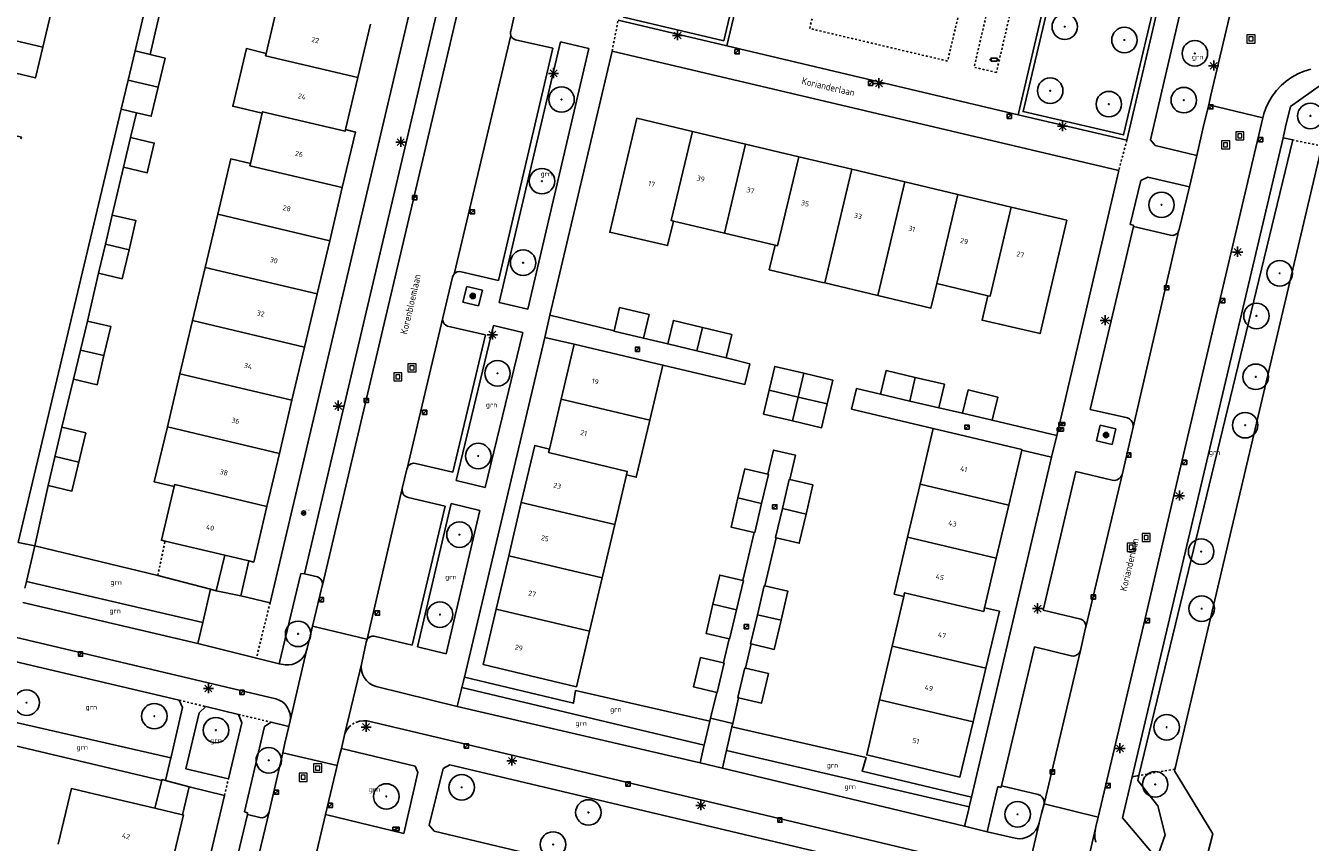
# Model space of a CAD drawing. Header units: metres. Extents: x 116958 to 118326, y 475500 to 477904.
# Tile 56 of 256: x 117283 to 117410, y 476214 to 476295. Entities that reach past the tile are written whole.
import ezdxf

# ---------------------------------------------------------------- set-up
doc = ezdxf.new("R2010")
doc.units = ezdxf.units.M
doc.header["$LTSCALE"] = 0.2
doc.linetypes.add('MATGRENS', pattern=[2, 1, -1])
doc.layers.get('0').update_dxf_attribs({"color": 6})
for name, color, linetype in [('B-WE-GR-BOOM-G', 252, 'Continuous'), ('B-WE-GR-GROENVOORZIENING-GV', 252, 'Continuous'), ('B-WE-GW-WATERGANG_INSTEEK-G', 252, 'Continuous'), ('B-WE-GW-WATERGANG_WATERLIJN-G', 252, 'Continuous'), ('B-WE-IE-MEUBILAIR-G', 252, 'Continuous'), ('B-WE-IE-MEUBILAIR_WEGMEUBILAIR_AFVALBAK-G', 252, 'Continuous'), ('B-WE-IE-MEUBILAIR_WEGMEUBILAIR_LICHTMAST-G', 252, 'Continuous'), ('B-WE-KL-DATA_KAST-G', 90, 'Continuous'), ('B-WE-KW-KUNSTWERK_WALBESCHERMING-GV', 252, 'Continuous'), ('B-WE-OG-BEBOUWING-GV', 252, 'Continuous'), ('B-WE-OG-HUISNUMMER-T25', 2, 'Continuous'), ('B-WE-OG-STRAATNAAM-T35', 3, 'Continuous'), ('B-WE-RI-HWA_KOLK_TROTTOIRKOLK-G', 252, 'Continuous'), ('B-WE-VH-MATERIAALGRENS-G', 252, 'MATGRENS'), ('B-WE-VH-VERHARDING_ASFALT-GV', 252, 'Continuous')]:
    doc.layers.add(name, color=color, linetype=linetype)
doc.layers.add('B-WE-RI-RIOOLPUT', color=31, linetype='Continuous', lineweight=0)
doc.styles.get("Standard").update_dxf_attribs({"font": 'isocp.shx'})

# ---------------------------------------------------------------- blocks, each defined once
blk = doc.blocks.new('BGT_GR')
at = {"insert": (0.043, 0.019), "char_height": 0.1, "attachment_point": 5, "line_spacing_factor": 0.8}
blk.add_mtext('{\\C256;grn}', dxfattribs=at)
blk = doc.blocks.new('CELQ75115')
for p, q in [((-0.1, 0.03), (-0.2, 0.01)), ((-0.2, 0.01), (-0.17, -0.01)), ((-0.12, 0.07), (-0.07, 0.16)), ((-0.12, 0.07), (-0.05, 0.03)), ((-0.06, -0.06), (-0.1, 0.03)), ((-0.07, 0.16), (0.07, 0.16)), ((0, 0.12), (-0.05, 0.03)), ((0.02, 0.08), (0, 0.12)), ((0.02, 0.08), (0, 0.06)), ((0, 0.06), (0.09, 0.06)), ((0.07, 0.16), (0.09, 0.13)), ((0.14, 0.06), (0.07, 0.01)), ((0.12, -0.08), (0.07, 0.01)), ((0.09, 0.06), (0.13, 0.15)), ((0.13, 0.15), (0.09, 0.13)), ((0.14, 0.06), (0.19, -0.03)), ((-0.19, -0.05), (-0.17, -0.01)), ((-0.1, -0.16), (-0.19, -0.05)), ((-0.09, -0.04), (-0.11, -0.08)), ((-0.11, -0.08), (-0.01, -0.08)), ((-0.01, -0.16), (-0.1, -0.16)), ((-0.09, -0.04), (-0.06, -0.06)), ((-0.01, -0.08), (-0.01, -0.16)), ((0.02, -0.12), (0.07, -0.04)), ((0.07, -0.2), (0.02, -0.12)), ((0.07, -0.04), (0.07, -0.08)), ((0.07, -0.08), (0.12, -0.08)), ((0.12, -0.16), (0.07, -0.16)), ((0.07, -0.16), (0.07, -0.2)), ((0.19, -0.03), (0.12, -0.16))]:
    blk.add_line(p, q)
at = {"flags": 128}
blk.add_lwpolyline([(-0.12, 0.25), (0.12, 0.25), (0.25, 0.12), (0.25, -0.12), (0.12, -0.25), (-0.12, -0.25), (-0.25, -0.12), (-0.25, 0.12), (-0.12, 0.25)], dxfattribs=at)
blk = doc.blocks.new('Papierb')
blk.add_lwpolyline([(350, 200), (650, 200), (650, -100), (50, -100), (50, 200), (350, 200)])
for centre in [(-25, 50), (725, 50)]:
    blk.add_circle(centre, 37.5)
blk = doc.blocks.new('CELQ70108')
for p, q in [((-0.62, 0.31), (0.62, 0.31)), ((-0.62, -0.31), (-0.62, 0.31)), ((-0.62, -0.31), (0.62, 0.31)), ((0.62, -0.31), (0.62, 0.31)), ((-0.62, -0.31), (0.62, -0.31))]:
    blk.add_line(p, q)
blk = doc.blocks.new('CELQ211865')
for p, q in [((-0.5, 0), (0.5, 0)), ((0.35, -0.34), (-0.35, 0.34)), ((0.35, 0.34), (-0.35, -0.34)), ((0, 0.53), (0, -0.47))]:
    blk.add_line(p, q)
blk = doc.blocks.new('Brandkr')
for p, q in [((-141, 141), (141, -141)), ((-141, -141), (141, 141))]:
    blk.add_line(p, q)
blk.add_circle((0, 0), 200)
at = {"oblique": 15}
blk.add_text('brk', height=180, dxfattribs=at).set_placement((172, 218))
blk = doc.blocks.new('Pbrd')
for points in [[(-400, -400), (400, -400), (400, 400), (-400, 400)], [(-200, -200), (200, -200), (200, 200), (-200, 200)]]:
    blk.add_lwpolyline(points, close=True)
blk = doc.blocks.new('Kvtrot')
blk.add_line((0, -420), (420, 0))
at = {"flags": 128}
blk.add_lwpolyline([(0, -420), (420, -420), (420, 0), (0, 0)], close=True, dxfattribs=at)
blk = doc.blocks.new('Bestboom')
h = blk.add_hatch(color=256)
h.dxf.hatch_style = 1
h.paths.add_polyline_path([(41, 0, 1), (-41, 0, 1)])
for radius in [1260, 41.1]:
    blk.add_circle((0, 0), radius)

msp = doc.modelspace()

# ---------------------------------------------------------------- linework, layer by layer
at = {"layer": 'B-WE-GR-GROENVOORZIENING-GV', "flags": 128}
for points in [[(117293.422, 476292.052), (117298.672, 476314.281), (117299.801, 476319.123)], [(117351.636, 476293.065), (117341.714, 476295.403), (117345.896, 476313.152), (117355.819, 476310.814), (117351.636, 476293.065)], [(117395.368, 476301.466), (117391.19, 476283.749), (117381.246, 476286.061), (117385.451, 476303.774), (117395.368, 476301.466)], [(117296.046, 476296.538), (117294.901, 476291.702)], [(117281.857, 476243.455), (117292.059, 476286.291)], [(117292.973, 476283.496), (117293.551, 476285.938)], [(117291.167, 476275.825), (117292.281, 476280.566)], [(117288.7, 476265.352), (117289.807, 476270.074)], [(117340.791, 476264.386), (117334.434, 476265.947)], [(117333.95, 476263.72), (117336.859, 476263.048)], [(117346.099, 476263.084), (117343.698, 476263.653)], [(117345.617, 476260.993), (117353.729, 476259.079), (117354.215, 476261.132), (117351.864, 476261.697)], [(117286.192, 476254.843), (117287.341, 476259.6)], [(117367.149, 476258.113), (117364.76, 476258.671), (117364.281, 476256.646), (117372.365, 476254.722)], [(117375.264, 476256.239), (117372.922, 476256.764)], [(117384.581, 476254.035), (117378.18, 476255.536)], [(117356.011, 476250.2), (117356.573, 476252.585), (117358.737, 476252.076), (117358.174, 476249.68)], [(117381.116, 476252.584), (117384.07, 476251.904)], [(117283.497, 476243.129), (117284.836, 476249.085)], [(117353.537, 476239.702), (117354.653, 476244.442)], [(117356.82, 476243.929), (117355.701, 476239.176)], [(117283.497, 476243.129), (117295.663, 476240.186)], [(117302.284, 476242.197), (117301.442, 476238.694)], [(117304.661, 476241.634), (117303.872, 476238.181)], [(117295.663, 476240.186), (117300.895, 476238.845)], [(117282.679, 476239.585), (117300.112, 476235.562)], [(117351.617, 476231.56), (117352.176, 476233.927)], [(117354.349, 476233.425), (117353.789, 476231.043)], [(117325.989, 476230.131), (117336.765, 476227.563), (117336.992, 476228.814), (117350.274, 476225.779)], [(117325.742, 476229.128), (117349.711, 476223.427)], [(117350.345, 476226.075), (117350.96, 476228.641)], [(117353.103, 476228.112), (117352.525, 476225.56)], [(117279.459, 476226.153), (117296.96, 476222.159)], [(117352.451, 476225.232), (117365.712, 476222.216), (117365.317, 476220.852), (117376.145, 476218.29)], [(117296.076, 476219.943), (117278.94, 476223.975)], [(117351.923, 476222.901), (117375.914, 476217.313)], [(117295.381, 476217.185), (117296.076, 476219.943)], [(117296.443, 476219.939), (117296.094, 476220.015), (117296.076, 476219.943)], [(117392.707, 476220.422), (117392.038, 476220.303)], [(117298.784, 476219.285), (117298.119, 476216.539)]]:
    msp.add_lwpolyline(points, dxfattribs=at)
at = {"layer": 'B-WE-GW-WATERGANG_INSTEEK-G', "flags": 128}
for points in [[(117406.952, 476283.452), (117407.919, 476283.251)], [(117407.919, 476283.251), (117392.707, 476220.422)], [(117392.707, 476220.422), (117392.604, 476219.937), (117394.581, 476217.423), (117395.286, 476214.544), (117394.487, 476212.209)]]:
    msp.add_lwpolyline(points, dxfattribs=at)
at = {"layer": 'B-WE-GW-WATERGANG_WATERLIJN-G', "flags": 128}
for points in [[(117396.264, 476221.052), (117396.317, 476221.292), (117396.505, 476222.146), (117410.802, 476282.651)], [(117399.004, 476210.709), (117400.01, 476214.648), (117396.226, 476220.88), (117396.264, 476221.052)]]:
    msp.add_lwpolyline(points, dxfattribs=at)
at = {"layer": 'B-WE-KW-KUNSTWERK_WALBESCHERMING-GV', "flags": 128}
msp.add_lwpolyline([(117414.518, 476288.888), (117414.478, 476288.897), (117413.879, 476286.442), (117413.794, 476286.096), (117410.965, 476283.259), (117410.939, 476283.233), (117410.802, 476282.651), (117396.505, 476222.146), (117396.317, 476221.292), (117396.264, 476221.052), (117396.226, 476220.88), (117400.01, 476214.648), (117399.004, 476210.709), (117398.019, 476206.851), (117397.028, 476202.97), (117391.387, 476199.763), (117391.202, 476199.658), (117390.787, 476197.88), (117374.417, 476128.268), (117374.095, 476126.869), (117375.169, 476123.145), (117374.421, 476120.191)], dxfattribs=at)
at = {"layer": 'B-WE-OG-BEBOUWING-GV', "flags": 128}
for points in [[(117284.285, 476292.41), (117286.431, 476301.449)], [(117307.584, 476296.855), (117306.39, 476291.816)], [(117284.285, 476292.41), (117277.538, 476294.012)], [(117315.453, 476289.432), (117316.697, 476294.705)], [(117282.138, 476283.378), (117282.177, 476283.543), (117280.231, 476284.003), (117281.623, 476289.85), (117283.569, 476289.39), (117284.285, 476292.41)], [(117306.39, 476291.816), (117304.434, 476292.279), (117303.083, 476286.577), (117306.002, 476285.885)], [(117295.699, 476288.471), (117296.381, 476291.352), (117294.901, 476291.702), (117293.422, 476292.052), (117292.741, 476289.171)], [(117306.39, 476291.816), (117306.335, 476291.584), (117315.453, 476289.432)], [(117292.741, 476289.171), (117292.059, 476286.291), (117293.551, 476285.938), (117295.017, 476285.591), (117295.699, 476288.471)], [(117295.699, 476288.471), (117292.741, 476289.171)], [(117314.235, 476284.274), (117315.453, 476289.432)], [(117306.002, 476285.885), (117304.825, 476280.913)], [(117306.002, 476285.885), (117306.039, 476286.041), (117314.197, 476284.112), (117314.235, 476284.274)], [(117348.535, 476284.092), (117343.057, 476285.391), (117340.367, 476274.135), (117346.084, 476272.803), (117346.661, 476275.235)], [(117292.281, 476280.566), (117294.621, 476280.015), (117295.313, 476282.945), (117292.973, 476283.496), (117292.281, 476280.566)], [(117313.906, 476278.537), (117315.205, 476284.029), (117314.235, 476284.274)], [(117346.661, 476275.235), (117346.447, 476275.286), (117348.535, 476284.092)], [(117353.797, 476282.844), (117348.535, 476284.092)], [(117351.708, 476274.038), (117353.797, 476282.844)], [(117359.051, 476281.597), (117353.797, 476282.844)], [(117304.825, 476280.913), (117302.888, 476281.372), (117301.595, 476275.914)], [(117304.825, 476280.913), (117304.774, 476280.7), (117313.906, 476278.537)], [(117356.719, 476272.849), (117356.963, 476272.792), (117359.051, 476281.597)], [(117364.305, 476280.351), (117359.051, 476281.597)], [(117361.64, 476269.113), (117364.305, 476280.351)], [(117369.546, 476279.108), (117364.305, 476280.351)], [(117312.666, 476273.291), (117313.906, 476278.537)], [(117366.881, 476267.87), (117369.546, 476279.108)], [(117374.801, 476277.862), (117369.546, 476279.108)], [(117372.712, 476269.056), (117374.801, 476277.862)], [(117380.065, 476276.613), (117374.801, 476277.862)], [(117292.821, 476272.4), (117293.5, 476275.276), (117291.167, 476275.825), (117290.488, 476272.952)], [(117301.595, 476275.914), (117300.348, 476270.65)], [(117312.666, 476273.291), (117301.595, 476275.914)], [(117377.762, 476267.858), (117377.185, 476265.426), (117382.921, 476264.109), (117385.564, 476275.309), (117380.065, 476276.613)], [(117380.065, 476276.613), (117377.976, 476267.807), (117377.762, 476267.858)], [(117346.661, 476275.235), (117351.708, 476274.038)], [(117311.421, 476268.027), (117312.666, 476273.291)], [(117351.708, 476274.038), (117356.719, 476272.849)], [(117290.488, 476272.952), (117289.807, 476270.074), (117292.141, 476269.524), (117292.821, 476272.4)], [(117292.821, 476272.4), (117290.488, 476272.952)], [(117356.719, 476272.849), (117356.142, 476270.417), (117361.397, 476269.171), (117361.64, 476269.113)], [(117300.348, 476270.65), (117299.106, 476265.405)], [(117311.421, 476268.027), (117300.348, 476270.65)], [(117361.64, 476269.113), (117366.881, 476267.87)], [(117366.881, 476267.87), (117372.135, 476266.624), (117372.712, 476269.056)], [(117372.712, 476269.056), (117377.762, 476267.858)], [(117310.18, 476262.781), (117311.421, 476268.027)], [(117344.257, 476265.987), (117341.343, 476266.686), (117340.791, 476264.386), (117340.783, 476264.352), (117343.698, 476263.653), (117344.257, 476265.987)], [(117290.345, 476261.929), (117291.025, 476264.804), (117288.7, 476265.352), (117288.021, 476262.478)], [(117299.106, 476265.405), (117297.859, 476260.14)], [(117310.18, 476262.781), (117299.106, 476265.405)], [(117349.543, 476264.724), (117346.66, 476265.417), (117346.099, 476263.084), (117348.982, 476262.39)], [(117348.982, 476262.39), (117349.543, 476264.724)], [(117348.982, 476262.39), (117351.864, 476261.697), (117352.425, 476264.031), (117349.543, 476264.724)], [(117344.327, 476255.551), (117345.617, 476260.993), (117336.859, 476263.048), (117335.571, 476257.627)], [(117288.021, 476262.478), (117287.341, 476259.6), (117289.666, 476259.053), (117290.345, 476261.929)], [(117290.345, 476261.929), (117288.021, 476262.478)], [(117308.935, 476257.516), (117310.18, 476262.781)], [(117359.555, 476260.185), (117356.68, 476260.865), (117356.122, 476258.51)], [(117370.582, 476259.775), (117367.695, 476260.45), (117367.149, 476258.113), (117370.036, 476257.438)], [(117297.859, 476260.14), (117296.616, 476254.896)], [(117308.935, 476257.516), (117297.859, 476260.14)], [(117358.997, 476257.83), (117359.555, 476260.185)], [(117361.872, 476257.149), (117362.429, 476259.504), (117359.555, 476260.185)], [(117370.582, 476259.775), (117370.036, 476257.438)], [(117370.036, 476257.438), (117372.922, 476256.764), (117373.468, 476259.101), (117370.582, 476259.775)], [(117356.122, 476258.51), (117355.565, 476256.155), (117358.44, 476255.475)], [(117358.997, 476257.83), (117356.122, 476258.51)], [(117375.264, 476256.239), (117378.18, 476255.536), (117378.735, 476257.838), (117375.819, 476258.541), (117375.264, 476256.239)], [(117307.695, 476252.271), (117308.935, 476257.516)], [(117335.571, 476257.627), (117334.398, 476252.695)], [(117344.327, 476255.551), (117335.571, 476257.627)], [(117358.44, 476255.475), (117358.997, 476257.83)], [(117358.44, 476255.475), (117361.315, 476254.794), (117361.872, 476257.149)], [(117361.872, 476257.149), (117358.997, 476257.83)], [(117342.015, 476250.136), (117342.988, 476249.905), (117344.327, 476255.551)], [(117286.192, 476254.843), (117284.836, 476249.085), (117287.179, 476248.533), (117288.535, 476254.291)], [(117288.535, 476254.291), (117286.192, 476254.843)], [(117296.616, 476254.896), (117295.325, 476249.446), (117297.291, 476248.981)], [(117307.695, 476252.271), (117296.616, 476254.896)], [(117379.834, 476247.15), (117381.116, 476252.584), (117381.129, 476252.637), (117372.365, 476254.722), (117371.061, 476249.234)], [(117334.398, 476252.695), (117332.949, 476253.039), (117331.618, 476247.41)], [(117287.857, 476251.412), (117285.514, 476251.964)], [(117306.452, 476247.016), (117307.695, 476252.271)], [(117342.015, 476250.136), (117342.098, 476250.487), (117334.315, 476252.344), (117334.398, 476252.695)], [(117355.38, 476247.31), (117356.059, 476250.189), (117356.011, 476250.2), (117353.724, 476250.739), (117353.045, 476247.86)], [(117306.452, 476247.016), (117297.337, 476249.175), (117297.291, 476248.981)], [(117340.853, 476245.227), (117342.015, 476250.136)], [(117359.783, 476246.266), (117360.46, 476249.144), (117358.174, 476249.68), (117358.125, 476249.692), (117357.448, 476246.816)], [(117371.061, 476249.234), (117369.815, 476243.99)], [(117379.834, 476247.15), (117371.061, 476249.234)], [(117297.291, 476248.981), (117296.034, 476243.678), (117296.386, 476243.594), (117302.284, 476242.197), (117304.661, 476241.634), (117305.152, 476241.518), (117306.452, 476247.016)], [(117353.045, 476247.86), (117352.366, 476244.98), (117354.653, 476244.442), (117354.701, 476244.43), (117355.38, 476247.31)], [(117355.38, 476247.31), (117353.045, 476247.86)], [(117331.618, 476247.41), (117330.375, 476242.149)], [(117340.853, 476245.227), (117331.618, 476247.41)], [(117357.448, 476246.816), (117356.771, 476243.94), (117356.82, 476243.929), (117359.105, 476243.388), (117359.783, 476246.266)], [(117359.783, 476246.266), (117357.448, 476246.816)], [(117378.596, 476241.904), (117379.834, 476247.15)], [(117339.609, 476239.967), (117340.853, 476245.227)], [(117369.815, 476243.99), (117368.478, 476238.362), (117369.45, 476238.133)], [(117378.596, 476241.904), (117369.815, 476243.99)], [(117330.375, 476242.149), (117329.129, 476236.879)], [(117339.609, 476239.967), (117330.375, 476242.149)], [(117377.438, 476236.999), (117378.596, 476241.904)], [(117352.906, 476236.803), (117353.586, 476239.69), (117353.537, 476239.702), (117351.251, 476240.24), (117350.571, 476237.353)], [(117338.362, 476234.697), (117339.609, 476239.967)], [(117357.311, 476235.763), (117357.987, 476238.638), (117355.701, 476239.176), (117355.653, 476239.188), (117354.976, 476236.312)], [(117369.45, 476238.133), (117368.293, 476233.192)], [(117377.438, 476236.999), (117377.356, 476236.651), (117369.531, 476238.481), (117369.45, 476238.133)], [(117329.129, 476236.879), (117327.834, 476231.4), (117337.062, 476229.203), (117338.362, 476234.697)], [(117329.129, 476236.879), (117338.362, 476234.697)], [(117350.571, 476237.353), (117349.891, 476234.466), (117352.176, 476233.927), (117352.225, 476233.915), (117352.906, 476236.803)], [(117350.571, 476237.353), (117352.906, 476236.803)], [(117354.976, 476236.312), (117354.3, 476233.436), (117354.349, 476233.425), (117356.634, 476232.886), (117357.311, 476235.763)], [(117357.311, 476235.763), (117354.976, 476236.312)], [(117377.558, 476231.024), (117378.896, 476236.655), (117377.438, 476236.999)], [(117368.293, 476233.192), (117367.056, 476227.907)], [(117377.558, 476231.024), (117368.293, 476233.192)], [(117349.335, 476232.102), (117348.651, 476229.18), (117350.96, 476228.641), (117350.99, 476228.634), (117351.666, 476231.548), (117351.617, 476231.56), (117349.335, 476232.102)], [(117356.073, 476230.502), (117353.789, 476231.043), (117353.74, 476231.055), (117353.047, 476228.125), (117353.103, 476228.112), (117355.384, 476227.579), (117356.073, 476230.502)], [(117376.303, 476225.743), (117377.558, 476231.024)], [(117367.056, 476227.907), (117365.78, 476222.453), (117375.002, 476220.268), (117376.303, 476225.743)], [(117376.303, 476225.743), (117367.056, 476227.907)], [(117296.895, 476211.014), (117298.2, 476216.52), (117298.119, 476216.539), (117295.381, 476217.185), (117289.475, 476218.579), (117287.12, 476219.135), (117285.822, 476213.621)]]:
    msp.add_lwpolyline(points, dxfattribs=at)
at = {"layer": 'B-WE-VH-MATERIAALGRENS-G', "flags": 128}
for points in [[(117376.535, 476302.724), (117373.779, 476291.052), (117360.143, 476294.272), (117362.9, 476305.945), (117376.535, 476302.724)], [(117378.601, 476289.925), (117376.4, 476290.439), (117379.13, 476302.118), (117381.331, 476301.603), (117378.601, 476289.925)], [(117340.597, 476292.047), (117341.201, 476295.093)], [(117391.515, 476283.242), (117390.698, 476280.22)], [(117410.802, 476282.651), (117407.919, 476283.251)], [(117295.663, 476240.186), (117296.386, 476243.594)], [(117306.771, 476237.505), (117305.424, 476232.03)], [(117297.78, 476227.867), (117300.404, 476227.231)], [(117303.641, 476226.461), (117306.888, 476225.69)], [(117308.643, 476226.863), (117308.748, 476226.523), (117308.79, 476226.169)], [(117314.605, 476225.229), (117314.902, 476225.48), (117315.242, 476225.67)], [(117396.264, 476221.052), (117392.707, 476220.422)], [(117302.267, 476218.458), (117302.647, 476220.1)]]:
    msp.add_lwpolyline(points, dxfattribs=at)
at = {"layer": 'B-WE-VH-VERHARDING_ASFALT-GV'}
for p, q in [((117306.771, 476237.505), (117324.69, 476313.297)), ((117310.161, 476240.374), (117326.828, 476310.964)), ((117328.95, 476311.238), (117311.942, 476239.251)), ((117351.946, 476292.566), (117356.313, 476311.133)), ((117385.102, 476304.293), (117380.766, 476285.744)), ((117391.515, 476283.242), (117395.864, 476301.788)), ((117397.94, 476300.768), (117393.853, 476283.254)), ((117399.812, 476287.686), (117402.739, 476300.08)), ((117330.567, 476294.018), (117331.221, 476296.838)), ((117341.201, 476295.093), (117351.946, 476292.566)), ((117324.964, 476269.988), (117330.584, 476293.581)), ((117330.542, 476293.761), (117330.55, 476293.946)), ((117330.584, 476293.581), (117330.542, 476293.761)), ((117330.55, 476293.946), (117330.567, 476294.018)), ((117330.688, 476293.396), (117330.584, 476293.581)), ((117329.364, 476269.343), (117334.739, 476292.314)), ((117335.492, 476292.969), (117329.427, 476267.172)), ((117330.844, 476293.252), (117330.688, 476293.396)), ((117331.037, 476293.163), (117330.844, 476293.252)), ((117334.739, 476292.314), (117331.037, 476293.163)), ((117332.249, 476266.509), (117338.313, 476292.306)), ((117338.313, 476292.306), (117335.492, 476292.969)), ((117351.946, 476292.566), (117380.766, 476285.744)), ((117340.597, 476292.047), (117334.434, 476265.947)), ((117390.698, 476280.22), (117340.597, 476292.047)), ((117408.422, 476289.784), (117407.829, 476289.459)), ((117409.047, 476290.044), (117408.422, 476289.784)), ((117409.695, 476290.236), (117409.047, 476290.044)), ((117406.762, 476288.631), (117406.3, 476288.137)), ((117407.273, 476289.074), (117406.762, 476288.631)), ((117407.829, 476289.459), (117407.273, 476289.074)), ((117410.756, 476288.727), (117407.687, 476286.557)), ((117399.599, 476286.718), (117399.812, 476287.686)), ((117405.893, 476287.596), (117405.546, 476287.016)), ((117406.3, 476288.137), (117405.893, 476287.596)), ((117399.123, 476284.771), (117399.599, 476286.718)), ((117404.971, 476285.425), (117399.599, 476286.718)), ((117405.065, 476285.832), (117404.971, 476285.425)), ((117405.262, 476286.402), (117405.065, 476285.832)), ((117405.546, 476287.016), (117405.262, 476286.402)), ((117407.687, 476286.557), (117407.208, 476284.536)), ((117380.766, 476285.744), (117391.515, 476283.242)), ((117404.971, 476285.425), (117396.163, 476248.092)), ((117398.431, 476281.708), (117399.123, 476284.771)), ((117406.952, 476283.452), (117392.038, 476220.303)), ((117407.208, 476284.536), (117406.952, 476283.452)), ((117393.853, 476283.254), (117394.307, 476282.702)), ((117394.307, 476282.702), (117398.431, 476281.708)), ((117397.719, 476278.618), (117398.431, 476281.708)), ((117384.581, 476254.035), (117390.698, 476280.22)), ((117393.582, 476279.567), (117392.884, 476279.25)), ((117397.719, 476278.618), (117393.582, 476279.567)), ((117392.884, 476279.25), (117391.851, 476274.905)), ((117396.679, 476274.416), (117397.719, 476278.618)), ((117387.869, 476256.61), (117392.153, 476274.693)), ((117391.851, 476274.905), (117392.165, 476274.825)), ((117392.165, 476274.825), (117392.153, 476274.693)), ((117392.153, 476274.693), (117395.828, 476273.833)), ((117396.657, 476274.319), (117396.679, 476274.416)), ((117396.657, 476274.319), (117392.131, 476254.87)), ((117395.828, 476273.833), (117396.038, 476273.82)), ((117396.038, 476273.82), (117396.242, 476273.869)), ((117396.242, 476273.869), (117396.424, 476273.975)), ((117396.424, 476273.975), (117396.566, 476274.13)), ((117396.566, 476274.13), (117396.657, 476274.319)), ((117323.848, 476265.669), (117324.808, 476269.682)), ((117324.808, 476269.682), (117324.809, 476269.684)), ((117324.809, 476269.684), (117324.868, 476269.845)), ((117324.868, 476269.845), (117324.964, 476269.988)), ((117324.964, 476269.988), (117325.107, 476270.115)), ((117325.107, 476270.115), (117325.278, 476270.201)), ((117325.278, 476270.201), (117325.466, 476270.239)), ((117325.466, 476270.239), (117325.657, 476270.227)), ((117325.657, 476270.227), (117329.364, 476269.343)), ((117326.22, 476268.773), (117325.848, 476267.229)), ((117327.769, 476268.399), (117326.22, 476268.773)), ((117327.396, 476266.855), (117327.769, 476268.399)), ((117325.848, 476267.229), (117327.396, 476266.855)), ((117329.427, 476267.172), (117332.249, 476266.509)), ((117320.317, 476250.773), (117323.848, 476265.669)), ((117323.838, 476265.462), (117323.848, 476265.669)), ((117334.434, 476265.947), (117333.95, 476263.72)), ((117323.887, 476265.261), (117323.838, 476265.462)), ((117323.993, 476265.082), (117323.887, 476265.261)), ((117324.145, 476264.941), (117323.993, 476265.082)), ((117324.331, 476264.85), (117324.145, 476264.941)), ((117328.065, 476263.976), (117324.331, 476264.85)), ((117328.88, 476264.906), (117325.179, 476249.586)), ((117331.762, 476264.209), (117328.88, 476264.906)), ((117324.845, 476250.395), (117328.065, 476263.976)), ((117333.95, 476263.72), (117325.989, 476230.131)), ((117328.061, 476248.89), (117331.762, 476264.209)), ((117391.561, 476255.77), (117387.869, 476256.61)), ((117391.771, 476255.672), (117391.561, 476255.77)), ((117391.945, 476255.52), (117391.771, 476255.672)), ((117392.069, 476255.324), (117391.945, 476255.52)), ((117388.854, 476255.043), (117388.494, 476253.492)), ((117390.401, 476254.685), (117388.854, 476255.043)), ((117390.041, 476253.134), (117390.401, 476254.685)), ((117391.035, 476250.16), (117392.131, 476254.87)), ((117392.133, 476255.102), (117392.069, 476255.324)), ((117392.131, 476254.87), (117392.133, 476255.102)), ((117384.07, 476251.904), (117384.581, 476254.035)), ((117388.494, 476253.492), (117390.041, 476253.134)), ((117376.145, 476218.29), (117384.07, 476251.904)), ((117319.837, 476248.801), (117320.301, 476250.704)), ((117320.301, 476250.704), (117320.317, 476250.773)), ((117320.317, 476250.773), (117320.407, 476250.969)), ((117320.407, 476250.969), (117320.552, 476251.129)), ((117320.552, 476251.129), (117320.737, 476251.239)), ((117320.737, 476251.239), (117320.947, 476251.289)), ((117320.947, 476251.289), (117321.162, 476251.274)), ((117321.162, 476251.274), (117324.845, 476250.395)), ((117383.223, 476236.771), (117386.447, 476250.488)), ((117386.447, 476250.488), (117390.063, 476249.621)), ((117325.179, 476249.586), (117328.061, 476248.89)), ((117391.035, 476250.16), (117387.438, 476235.075)), ((117390.063, 476249.621), (117390.305, 476249.6)), ((117390.305, 476249.6), (117390.543, 476249.65)), ((117390.543, 476249.65), (117390.756, 476249.768)), ((117390.756, 476249.768), (117390.925, 476249.943)), ((117390.925, 476249.943), (117391.035, 476250.16)), ((117319.837, 476248.801), (117316.391, 476233.885)), ((117319.828, 476248.566), (117319.837, 476248.801)), ((117319.89, 476248.339), (117319.828, 476248.566)), ((117320.017, 476248.141), (117319.89, 476248.339)), ((117320.198, 476247.991), (117320.017, 476248.141)), ((117320.416, 476247.902), (117320.198, 476247.991)), ((117324.073, 476247.062), (117320.416, 476247.902)), ((117396.163, 476248.092), (117393.331, 476235.946)), ((117320.819, 476233.3), (117324.073, 476247.062)), ((117324.698, 476247.3), (117321.362, 476233.129)), ((117324.183, 476232.465), (117327.519, 476246.636)), ((117327.519, 476246.636), (117324.698, 476247.3)), ((117281.857, 476243.455), (117283.497, 476243.129)), ((117283.497, 476243.129), (117282.679, 476239.585)), ((117307.345, 476227.993), (117252.154, 476241.056)), ((117309.804, 476240.399), (117307.675, 476231.466)), ((117310.161, 476240.374), (117309.804, 476240.399)), ((117311.45, 476240.064), (117310.161, 476240.374)), ((117282.679, 476239.585), (117282.527, 476238.929)), ((117300.112, 476235.562), (117300.895, 476238.845)), ((117300.895, 476238.845), (117301.442, 476238.694)), ((117310.98, 476235.174), (117311.925, 476239.181)), ((117311.637, 476239.974), (117311.45, 476240.064)), ((117311.79, 476239.835), (117311.637, 476239.974)), ((117311.897, 476239.658), (117311.79, 476239.835)), ((117311.949, 476239.458), (117311.897, 476239.658)), ((117311.925, 476239.181), (117311.942, 476239.251)), ((117311.942, 476239.251), (117311.949, 476239.458)), ((117301.442, 476238.694), (117303.872, 476238.181)), ((117303.872, 476238.181), (117306.771, 476237.505)), ((117282.312, 476237.529), (117299.616, 476233.485)), ((117386.955, 476235.877), (117383.223, 476236.771)), ((117299.616, 476233.485), (117300.112, 476235.562)), ((117310.736, 476234.207), (117310.98, 476235.174)), ((117316.331, 476233.899), (117310.98, 476235.174)), ((117386.918, 476232.783), (117387.426, 476235.027)), ((117387.141, 476235.791), (117386.955, 476235.877)), ((117387.293, 476235.654), (117387.141, 476235.791)), ((117387.399, 476235.478), (117387.293, 476235.654)), ((117387.448, 476235.28), (117387.399, 476235.478)), ((117387.426, 476235.027), (117387.438, 476235.075)), ((117387.438, 476235.075), (117387.448, 476235.28)), ((117393.331, 476235.946), (117388.659, 476216.301)), ((117310.434, 476232.978), (117310.736, 476234.207)), ((117316.306, 476233.707), (117316.391, 476233.885)), ((117316.391, 476233.885), (117316.331, 476233.899)), ((117316.391, 476233.885), (117316.518, 476234.027)), ((117316.518, 476234.027), (117316.679, 476234.128)), ((117316.679, 476234.128), (117316.862, 476234.181)), ((117316.862, 476234.181), (117317.052, 476234.181)), ((117317.052, 476234.181), (117320.819, 476233.3)), ((117305.424, 476232.03), (117299.616, 476233.485)), ((117310.387, 476232.776), (117308.766, 476225.814)), ((117310.262, 476232.453), (117310.387, 476232.776)), ((117310.387, 476232.776), (117310.434, 476232.978)), ((117315.832, 476231.573), (117316.133, 476232.97)), ((117316.133, 476232.97), (117316.285, 476233.615)), ((117316.285, 476233.615), (117316.306, 476233.707)), ((117321.362, 476233.129), (117324.183, 476232.465)), ((117379.122, 476219.396), (117382.374, 476233.145)), ((117382.374, 476233.145), (117386.011, 476232.243)), ((117386.918, 476232.783), (117383.32, 476217.631)), ((117386.662, 476232.406), (117386.818, 476232.576)), ((117386.818, 476232.576), (117386.918, 476232.783)), ((117297.78, 476227.867), (117280.821, 476231.868)), ((117307.675, 476231.466), (117305.424, 476232.03)), ((117307.675, 476231.466), (117308.256, 476231.37)), ((117308.256, 476231.37), (117308.603, 476231.358)), ((117308.603, 476231.358), (117308.946, 476231.407)), ((117308.946, 476231.407), (117309.275, 476231.515)), ((117309.275, 476231.515), (117309.581, 476231.68)), ((117309.581, 476231.68), (117309.852, 476231.896)), ((117309.852, 476231.896), (117310.082, 476232.156)), ((117310.082, 476232.156), (117310.262, 476232.453)), ((117314.181, 476224.58), (117315.832, 476231.573)), ((117315.832, 476231.573), (117315.784, 476231.197)), ((117386.011, 476232.243), (117386.241, 476232.232)), ((117386.241, 476232.232), (117386.464, 476232.288)), ((117386.464, 476232.288), (117386.662, 476232.406)), ((117315.784, 476231.197), (117315.809, 476230.818)), ((117315.809, 476230.818), (117315.906, 476230.452)), ((117315.906, 476230.452), (117316.07, 476230.11)), ((117316.07, 476230.11), (117316.297, 476229.806)), ((117325.989, 476230.131), (117325.742, 476229.128)), ((117316.297, 476229.806), (117316.578, 476229.551)), ((117316.578, 476229.551), (117316.901, 476229.354)), ((117316.901, 476229.354), (117317.257, 476229.222)), ((117317.257, 476229.222), (117325.28, 476227.256)), ((117325.666, 476228.822), (117325.28, 476227.256)), ((117325.742, 476229.128), (117325.666, 476228.822)), ((117298.123, 476227.151), (117297.78, 476227.867)), ((117307.68, 476227.872), (117307.345, 476227.993)), ((117307.987, 476227.691), (117307.68, 476227.872)), ((117308.255, 476227.457), (117307.987, 476227.691)), ((117308.476, 476227.178), (117308.255, 476227.457)), ((117296.988, 476222.28), (117298.123, 476227.151)), ((117299.753, 476226.613), (117298.453, 476221.092)), ((117300.404, 476227.231), (117299.753, 476226.613)), ((117303.641, 476226.461), (117300.404, 476227.231)), ((117303.979, 476225.638), (117303.641, 476226.461)), ((117308.643, 476226.863), (117308.476, 476227.178)), ((117308.748, 476226.523), (117308.643, 476226.863)), ((117308.79, 476226.169), (117308.748, 476226.523)), ((117308.766, 476225.814), (117308.79, 476226.169)), ((117325.28, 476227.256), (117349.293, 476221.685)), ((117302.647, 476220.1), (117303.979, 476225.638)), ((117306.229, 476225.27), (117304.246, 476216.832)), ((117306.888, 476225.69), (117306.229, 476225.27)), ((117308.63, 476225.265), (117306.888, 476225.69)), ((117308.233, 476223.622), (117308.63, 476225.265)), ((117308.766, 476225.814), (117308.63, 476225.265)), ((117314.361, 476224.925), (117314.181, 476224.58)), ((117314.605, 476225.229), (117314.361, 476224.925)), ((117315.612, 476225.79), (117315.242, 476225.67)), ((117315.998, 476225.838), (117315.612, 476225.79)), ((117316.386, 476225.81), (117315.998, 476225.838)), ((117348.811, 476218.163), (117316.386, 476225.81)), ((117349.711, 476223.427), (117350.274, 476225.779)), ((117350.274, 476225.779), (117350.345, 476226.075)), ((117350.345, 476226.075), (117352.525, 476225.56)), ((117352.451, 476225.232), (117351.923, 476222.901)), ((117352.525, 476225.56), (117352.451, 476225.232)), ((117308.039, 476222.646), (117308.233, 476223.622)), ((117313.822, 476223.088), (117314.181, 476224.58)), ((117306.674, 476216.837), (117308.039, 476222.646)), ((117308.039, 476222.646), (117313.407, 476221.394)), ((117313.636, 476222.365), (117313.407, 476221.394)), ((117313.822, 476223.088), (117313.636, 476222.365)), ((117321.113, 476221.341), (117313.822, 476223.088)), ((117349.293, 476221.685), (117349.646, 476223.157)), ((117349.646, 476223.157), (117349.711, 476223.427)), ((117351.862, 476222.634), (117351.528, 476221.159)), ((117351.923, 476222.901), (117351.862, 476222.634)), ((117296.443, 476219.939), (117296.96, 476222.159)), ((117296.96, 476222.159), (117296.988, 476222.28)), ((117298.453, 476221.092), (117302.647, 476220.1)), ((117313.407, 476221.394), (117312.239, 476216.556)), ((117321.388, 476220.733), (117321.113, 476221.341)), ((117323.882, 476221.099), (117322.516, 476215.5)), ((117324.548, 476221.462), (117323.882, 476221.099)), ((117373.654, 476209.874), (117324.548, 476221.462)), ((117351.528, 476221.159), (117349.293, 476221.685)), ((117351.528, 476221.159), (117375.465, 476215.414)), ((117298.784, 476219.285), (117296.443, 476219.939)), ((117319.987, 476214.691), (117321.388, 476220.733)), ((117392.038, 476220.303), (117391.08, 476216.239)), ((117302.267, 476218.458), (117298.784, 476219.285)), ((117378.743, 476219.332), (117377.686, 476214.865)), ((117379.069, 476219.25), (117378.743, 476219.332)), ((117379.122, 476219.396), (117379.069, 476219.25)), ((117382.744, 476218.536), (117379.122, 476219.396)), ((117382.962, 476218.446), (117382.744, 476218.536)), ((117289.614, 476165.02), (117302.267, 476218.458)), ((117379.67, 476210.821), (117348.811, 476218.163)), ((117375.833, 476216.971), (117375.914, 476217.313)), ((117375.914, 476217.313), (117376.145, 476218.29)), ((117383.143, 476218.294), (117382.962, 476218.446)), ((117383.057, 476216.666), (117383.32, 476217.631)), ((117383.27, 476218.095), (117383.143, 476218.294)), ((117383.331, 476217.867), (117383.27, 476218.095)), ((117383.32, 476217.631), (117383.331, 476217.867)), ((117388.659, 476216.301), (117383.32, 476217.631)), ((117304.526, 476216.576), (117292.906, 476167.424)), ((117306.674, 476216.837), (117294.704, 476166.285)), ((117304.246, 476216.832), (117304.551, 476216.716)), ((117304.551, 476216.716), (117304.526, 476216.576)), ((117304.526, 476216.576), (117305.746, 476216.268)), ((117305.746, 476216.268), (117305.985, 476216.252)), ((117305.985, 476216.252), (117306.218, 476216.309)), ((117306.218, 476216.309), (117306.423, 476216.435)), ((117306.423, 476216.435), (117306.58, 476216.616)), ((117306.58, 476216.616), (117306.674, 476216.837)), ((117311.392, 476212.933), (117312.239, 476216.556)), ((117312.239, 476216.556), (117319.987, 476214.691)), ((117375.465, 476215.414), (117375.833, 476216.971)), ((117382.833, 476215.741), (117383.057, 476216.666)), ((117388.447, 476215.36), (117388.659, 476216.301)), ((117391.08, 476216.239), (117394.487, 476212.209)), ((117322.516, 476215.5), (117323.012, 476214.914)), ((117323.012, 476214.914), (117372.043, 476203.296)), ((117377.686, 476214.865), (117375.465, 476215.414)), ((117377.686, 476214.865), (117380.464, 476214.214)), ((117382.825, 476215.705), (117381.186, 476208.71)), ((117381.946, 476214.482), (117382.25, 476214.718)), ((117382.25, 476214.718), (117382.504, 476215.008)), ((117382.504, 476215.008), (117382.698, 476215.341)), ((117382.698, 476215.341), (117382.825, 476215.705)), ((117382.825, 476215.705), (117382.833, 476215.741)), ((117386.394, 476206.61), (117388.404, 476215.171)), ((117388.404, 476215.171), (117388.342, 476214.72)), ((117388.342, 476214.72), (117388.351, 476214.264)), ((117388.404, 476215.171), (117388.447, 476215.36)), ((117380.464, 476214.214), (117380.847, 476214.172)), ((117380.847, 476214.172), (117381.231, 476214.204)), ((117381.231, 476214.204), (117381.602, 476214.309)), ((117381.602, 476214.309), (117381.946, 476214.482)), ((117388.351, 476214.264), (117388.429, 476213.815))]:
    msp.add_line(p, q, dxfattribs=at)

# ---------------------------------------------------------------- block references
at = {"layer": 'B-WE-GR-BOOM-G', "xscale": 0.001, "yscale": 0.001, "zscale": 0.001}
for p in [(117385.366, 476294.454), (117391.266, 476293.132), (117398.234, 476291.81), (117335.596, 476287.253), (117383.929, 476288.121), (117397.136, 476287.19), (117389.724, 476286.797), (117409.659, 476285.626), (117333.66, 476279.179), (117394.933, 476276.838), (117331.797, 476271.116), (117406.62, 476270.066), (117404.322, 476265.855), (117329.264, 476260.181), (117404.253, 476259.838), (117403.209, 476255.053), (117327.363, 476252.004), (117325.502, 476244.233), (117398.853, 476242.556), (117323.576, 476236.327), (117398.907, 476236.915), (117309.544, 476234.42), (117282.693, 476227.623), (117295.329, 476226.287), (117301.418, 476224.903), (117395.443, 476225.188), (117306.641, 476221.917), (117325.722, 476219.251), (117394.309, 476219.543), (117318.271, 476218.352), (117338.255, 476216.769), (117380.702, 476216.585), (117334.758, 476213.597)]:
    msp.add_blockref('Bestboom', p, dxfattribs=at)
at = {"layer": 'B-WE-GR-GROENVOORZIENING-GV', "xscale": 5, "yscale": 5, "zscale": 5}
for p in [(117398.296, 476291.296), (117333.87, 476279.737), (117328.47, 476256.898), (117399.978, 476252.19), (117324.44, 476239.882), (117291.33, 476239.345), (117291.23, 476236.535), (117288.878, 476227.014), (117340.758, 476226.779), (117337.32, 476225.407), (117301.216, 476223.738), (117287.981, 476223.046), (117362.177, 476221.273), (117316.881, 476218.889), (117363.931, 476219.157)]:
    msp.add_blockref('BGT_GR', p, dxfattribs=at)
at = {"layer": 'B-WE-IE-MEUBILAIR-G'}
for p in [(117326.821, 476267.82), (117389.456, 476254.087)]:
    msp.add_blockref('CELQ75115', p, dxfattribs=at)
at = {"layer": 'B-WE-IE-MEUBILAIR-G', "xscale": 0.001, "yscale": 0.001, "zscale": 0.001}
msp.add_blockref('Brandkr', (117310.087, 476246.374), dxfattribs=at)
at = {"layer": 'B-WE-IE-MEUBILAIR_WEGMEUBILAIR_AFVALBAK-G', "xscale": 0.001, "yscale": 0.001, "zscale": 0.001}
msp.add_blockref('Papierb', (117378.031, 476291.144), dxfattribs=at)
at = {"layer": 'B-WE-IE-MEUBILAIR_WEGMEUBILAIR_LICHTMAST-G'}
for p in [(117347.075, 476293.579), (117400.098, 476290.584), (117334.812, 476289.839), (117366.992, 476288.847), (117385.148, 476284.605), (117319.698, 476283.03), (117402.465, 476272.175), (117389.364, 476265.404), (117328.755, 476263.994), (117313.512, 476256.95), (117396.713, 476248.064), (117382.678, 476236.918), (117300.675, 476229.024), (117316.268, 476225.214), (117390.824, 476223.087), (117330.689, 476221.876), (117349.381, 476217.467)]:
    msp.add_blockref('CELQ211865', p, dxfattribs=at)
at = {"layer": 'B-WE-KL-DATA_KAST-G', "xscale": 0.5, "yscale": 0.5, "zscale": 0.5}
for p in [(117384.92, 476254.628), (117385.074, 476255.179), (117319.222, 476215.154)]:
    msp.add_blockref('CELQ70108', p, dxfattribs=at)
at = {"layer": 'B-WE-RI-HWA_KOLK_TROTTOIRKOLK-G', "xscale": 0.001, "yscale": 0.001, "zscale": 0.001}
for p in [(117352.749, 476292.186), (117365.952, 476289.072), (117399.603, 476286.735), (117379.669, 476285.806), (117404.528, 476283.493), (117320.872, 476277.758), (117326.562, 476276.353), (117395.228, 476268.843), (117400.762, 476267.567), (117342.899, 476262.763), (117316.075, 476257.705), (117321.851, 476256.535), (117375.488, 476255.069), (117391.489, 476252.31), (117397.005, 476251.589), (117356.471, 476247.195), (117311.652, 476238.012), (117387.981, 476238.284), (117317.177, 476236.687), (117353.669, 476235.345), (117393.331, 476235.946), (117287.811, 476232.633), (117303.785, 476228.849), (117325.98, 476223.547), (117341.971, 476219.789), (117383.937, 476220.982), (117307.176, 476218.983), (117389.44, 476219.632), (117312.516, 476217.675), (117356.973, 476216.225)]:
    msp.add_blockref('Kvtrot', p, dxfattribs=at)
at = {"layer": 'B-WE-RI-RIOOLPUT', "xscale": 0.001, "yscale": 0.001, "zscale": 0.001}
for p in [(117403.787, 476293.238), (117402.682, 476283.671), (117401.277, 476282.78), (117320.808, 476260.718), (117319.417, 476259.84), (117393.417, 476243.954), (117391.924, 476242.98), (117311.48, 476221.16), (117310.054, 476220.243)]:
    msp.add_blockref('Pbrd', p, dxfattribs=at)

# ---------------------------------------------------------------- texts
at = {"layer": 'B-WE-OG-HUISNUMMER-T25'}
for s, rotation, p in [('22', 346.7, (117310.823, 476292.967)), ('24', 346.7, (117309.471, 476287.393)), ('26', 346.7, (117309.204, 476281.72)), ('39', 346.7, (117348.923, 476279.271)), ('17', 346.6, (117344.129, 476278.734)), ('37', 346.6, (117353.841, 476278.107)), ('35', 346.7, (117359.242, 476276.823)), ('28', 346.7, (117307.978, 476276.337)), ('33', 346.7, (117364.482, 476275.58)), ('31', 346.7, (117369.859, 476274.305)), ('29', 346.6, (117374.98, 476273.093)), ('27', 346.7, (117380.543, 476271.771)), ('30', 346.7, (117306.71, 476271.2)), ('32', 346.7, (117305.41, 476265.938)), ('34', 346.7, (117304.143, 476260.738)), ('19', 346.6, (117338.544, 476259.217)), ('36', 346.7, (117302.913, 476255.339)), ('21', 346.6, (117337.419, 476254.109)), ('38', 346.7, (117301.752, 476250.232)), ('41', 346.7, (117374.982, 476250.544)), ('23', 346.7, (117334.745, 476248.904)), ('40', 346.7, (117300.395, 476244.767)), ('43', 346.7, (117373.807, 476245.179)), ('25', 346.7, (117333.518, 476243.711)), ('45', 346.7, (117372.558, 476239.887)), ('27', 346.7, (117332.263, 476238.237)), ('47', 346.6, (117372.772, 476234.14)), ('29', 346.7, (117330.935, 476232.901)), ('49', 346.6, (117371.466, 476228.92)), ('51', 346.6, (117370.249, 476223.669)), ('42', 346.7, (117292.087, 476214.273))]:
    msp.add_text(s, height=0.5, rotation=rotation, dxfattribs=at).set_placement(p)
at = {"layer": 'B-WE-OG-STRAATNAAM-T35', "char_height": 0.7, "attachment_point": 4, "line_spacing_factor": 0.8}
for s, insert, rotation in [('{\\C256;Korianderlaan}', (117359.379, 476289.116), 346.88086), ('{\\C256;Korenbloemlaan}', (117319.982, 476264.064), 76.88086), ('{\\C256;Korianderlaan}', (117391.137, 476238.674), 76.76932)]:
    msp.add_mtext(s, dxfattribs=dict(at, insert=insert, rotation=rotation))

doc.saveas('drawing.dxf')
